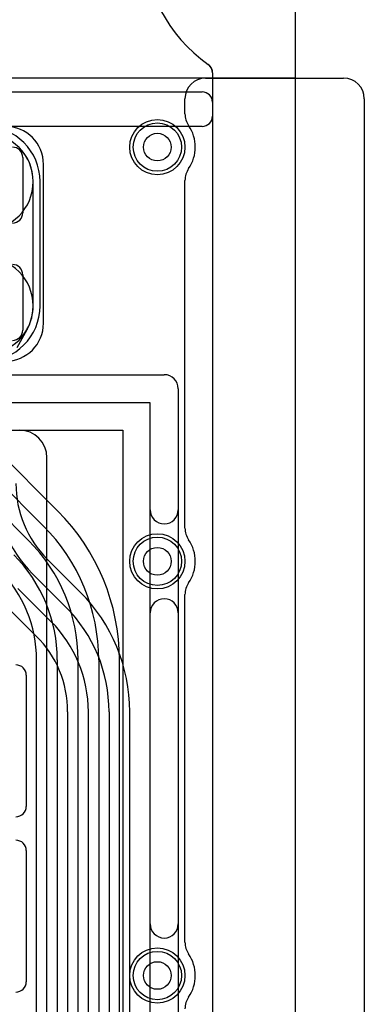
# Model space of a CAD drawing. Extents: x 0 to 20.5, y -6 to 27.
# Tile 13 of 14: x 18 to 20.5, y 14.8 to 21.9. Entities that reach past the tile are written whole.
import ezdxf

# ---------------------------------------------------------------- set-up
doc = ezdxf.new("R2010")
doc.units = 0
for name, color, linetype in [('Hole', 1, 'CONTINUOUS'), ('L1', 3, 'CONTINUOUS'), ('L2', 3, 'CONTINUOUS'), ('L3', 3, 'CONTINUOUS'), ('L4', 3, 'CONTINUOUS'), ('Outline', 7, 'CONTINUOUS'), ('PartsArea-A', 111, 'CONTINUOUS'), ('PartsArea-B', 111, 'CONTINUOUS'), ('PartsSilk-A', 221, 'CONTINUOUS'), ('Resist-A', 2, 'CONTINUOUS'), ('Resist-B', 2, 'CONTINUOUS'), ('Silk-A', 140, 'CONTINUOUS')]:
    doc.layers.add(name, color=color, linetype=linetype)

msp = doc.modelspace()

# ---------------------------------------------------------------- linework, layer by layer
at = {"layer": 'Hole'}
for centre in [(19, 21), (19, 18), (19, 15)]:
    msp.add_circle(centre, 0.1, dxfattribs=at)
at = {"layer": 'L1'}
for p, q in [((19.4, 21.53823), (19.4, 1.46)), ((18.17504, 19.725), (18.17504, 20.875)), ((18.2, 2.16), (18.2, 18.75004))]:
    msp.add_line(p, q, dxfattribs=at)
for centre in [(19, 21), (19, 18), (19, 15)]:
    msp.add_circle(centre, 0.2, dxfattribs=at)
for centre, radius, start, end in [((20, 22.5), 1.1, 180, -125.062172), ((19.32502, 21.53826), 0.07497, 45, 54.934097), ((19.32499, 21.53823), 0.07501, 0, 45), ((17.9, 20.875), 0.27504, 0, 90), ((17.9, 19.725), 0.27504, -90, 0), ((18, 18.75004), 0.2, 0, 90)]:
    msp.add_arc(centre, radius, start, end, dxfattribs=at)
at = {"layer": 'L2'}
for p, q in [((19.39208, 21.57178), (19.39209, 21.57176)), ((19.4, 21.53823), (19.4, 21.22501)), ((17.90655, 21.4), (19.325, 21.4)), ((19.4, 21.325), (19.4, 1.11004)), ((19.32503, 21.15004), (17.93332, 21.15004)), ((18.10004, 19.85), (18.10005, 20.75)), ((17.98461, 19.54981), (18.05574, 19.67951)), ((18.44123, 17.77701), (18.20202, 18.01623)), ((18.09592, 17.91014), (18.33514, 17.67092)), ((18.22907, 17.56485), (17.98985, 17.80408)), ((17.88376, 17.69798), (18.12298, 17.45876)), ((18.34996, 16.91079), (18.34996, 13.90872)), ((18.5, 9.23921), (18.5, 16.91079)), ((18.65, 16.91079), (18.65, 9.23921)), ((18.80004, 9.23921), (18.80004, 16.91079))]:
    msp.add_line(p, q, dxfattribs=at)
for centre in [(19, 21), (19, 18), (19, 15)]:
    msp.add_circle(centre, 0.2, dxfattribs=at)
for centre, radius, start, end in [((20, 22.5), 1.1, 180, -125.062172), ((19.32502, 21.53825), 0.07498, 26.565051, 54.938488), ((19.32503, 21.53823), 0.07498, 0, 26.565051), ((19.325, 21.325), 0.075, 0, 90), ((19.32503, 21.22501), 0.07497, -90, 0), ((18.05648, 21.04446), 0.07497, -136.264626, -136.145763), ((17.75, 20.74999), 0.35005, 0.001637, 43.855279), ((17.74999, 19.85), 0.35005, -28.470034, 0), ((18.12325, 19.64672), 0.07497, 150.946138, 152.197681), ((18.12212, 19.64465), 0.07498, 150.922388, 152.293423), ((18.12234, 19.64504), 0.07498, 150.929066, 151.264527), ((18.12212, 19.64465), 0.07497, 150.514854, 150.58688), ((18.12267, 19.64563), 0.07498, 151.254153, 151.373683), ((18.75, 18.56421), 0.925, 180, -135.000438), ((18.75001, 18.56421), 0.77497, 180, -135.000523), ((17.575, 16.91077), 1.22504, 0.000935, 45.000331), ((17.575, 16.91078), 1.075, 0.000533, 45), ((17.575, 16.91078), 0.925, 0.000619, 45), ((17.57499, 16.91078), 0.77497, 0.000739, 44.999477)]:
    msp.add_arc(centre, radius, start, end, dxfattribs=at)
at = {"layer": 'L3'}
for p, q in [((19.4, 21.53823), (19.4, 21.22501)), ((0.67497, 21.4), (19.32503, 21.4)), ((19.4, 21.32503), (19.4, 1.11004)), ((19.32503, 21.15004), (0.67497, 21.15004)), ((18.15004, 19.85), (18.15004, 20.75))]:
    msp.add_line(p, q, dxfattribs=at)
for centre in [(19, 21), (19, 18), (19, 15)]:
    msp.add_circle(centre, 0.2, dxfattribs=at)
for centre, radius, start, end in [((20, 22.5), 1.1, 180, -125.062172), ((19.32502, 21.53825), 0.07498, -0.015283, 54.938488), ((19.32503, 21.32503), 0.07497, 0, 90), ((19.32503, 21.22501), 0.07497, -90, 0), ((17.75, 20.75), 0.40004, 0, 180), ((17.75, 19.85), 0.40004, 180, 0)]:
    msp.add_arc(centre, radius, start, end, dxfattribs=at)
at = {"layer": 'L4'}
for p, q in [((19.4, 21.53823), (19.4, 1.11004)), ((18.27837, 18.36415), (16.22725, 20.41527)), ((16.08488, 20.34545), (18.17227, 18.25805)), ((18.06621, 18.15199), (15.97882, 20.23938)), ((18.12499, 14.60566), (18.12499, 17.2858)), ((18.27499, 17.2858), (18.27499, 14.60566)), ((18.425, 14.46274), (18.425, 17.28578)), ((18.575, 17.28578), (18.575, 14.46274)), ((18.72504, 14.46274), (18.72504, 17.28578))]:
    msp.add_line(p, q, dxfattribs=at)
for centre in [(19, 21), (19, 18), (19, 15)]:
    msp.add_circle(centre, 0.2, dxfattribs=at)
for centre, radius, start, end in [((20, 22.5), 1.1, 180, -125.062172), ((19.325, 21.53823), 0.075, 0, 54.934759), ((17.75, 20.75), 0.35004, -90, 90), ((17.75, 19.85), 0.35004, -90, 90), ((17.19999, 17.28578), 1.52505, 0, 44.999734), ((17.2, 17.28578), 1.375, 0, 45), ((17.2, 17.28578), 1.225, 0, 45), ((17.19999, 17.2858), 1.075, 0, 44.999246), ((17.19999, 17.2858), 0.925, 0, 44.999562)]:
    msp.add_arc(centre, radius, start, end, dxfattribs=at)
at = {"layer": 'Outline'}
msp.add_line((20, 22), (20, 1), dxfattribs=at)
at = {"layer": 'PartsArea-A'}
for p, q in [((20, 22), (20, 21.5)), ((20, 21.5), (0, 21.5)), ((1.25, 18.95), (18.75, 18.95)), ((18.75, 18.95), (18.75, -5.55))]:
    msp.add_line(p, q, dxfattribs=at)
at = {"layer": 'PartsArea-B'}
for p, q in [((20, 22), (20, 21.5)), ((20, 21.5), (0, 21.5))]:
    msp.add_line(p, q, dxfattribs=at)
at = {"layer": 'PartsSilk-A'}
for p, q in [((19.35, 21.5), (20.35, 21.5)), ((19.2, 21.24109), (19.2, 21.35)), ((20.5, 21.35), (20.5, -0.35)), ((19.2, 18.24109), (19.2, 20.75891)), ((0.95, 19.3516), (19.05, 19.3516)), ((19.1516, 19.25), (19.1516, -5.85)), ((18.9484, 19.1484), (1.0516, 19.1484)), ((18.9484, -5.85), (18.9484, 19.1484)), ((19.2, 15.24109), (19.2, 17.75891))]:
    msp.add_line(p, q, dxfattribs=at)
for centre, radius, start, end in [((19.35, 21.35), 0.15, 90, 180), ((20.35, 21.35), 0.15, 0, 90), ((19.35, 21.24109), 0.15, 180, -145.440132), ((19, 21), 0.275, -34.560351, 34.560351), ((19.35, 20.75891), 0.15, 145.440132, 180), ((19.05, 19.25), 0.1016, 0, 90), ((19.35, 18.24109), 0.15, 180, -145.440132), ((19, 18), 0.275, -34.560351, 34.560351), ((19.35, 17.75891), 0.15, 145.440132, 180), ((19.35, 15.24109), 0.15, 180, -145.440132), ((19, 15), 0.275, -34.560351, 34.560351), ((19.35, 14.75891), 0.15, 145.440132, 180)]:
    msp.add_arc(centre, radius, start, end, dxfattribs=at)
at = {"layer": 'Resist-A'}
for p, q in [((18.025, 20.925), (18.025, 20.525)), ((18.025, 20.075), (18.025, 19.675)), ((18.05, 17.175), (18.05, 16.225)), ((18.05, 15.905), (18.05, 14.955))]:
    msp.add_line(p, q, dxfattribs=at)
for centre in [(19, 21), (19, 18), (19, 15)]:
    msp.add_circle(centre, 0.175, dxfattribs=at)
for centre, start, end in [((17.95, 20.925), 0, 90), ((17.95, 20.525), -90, 0), ((17.95, 20.075), 0, 90), ((17.95, 19.675), -90, 0), ((17.975, 17.175), 0, 90), ((17.975, 16.225), -90, 0), ((17.975, 15.905), 0, 90), ((17.975, 14.955), -90, 0)]:
    msp.add_arc(centre, 0.075, start, end, dxfattribs=at)
at = {"layer": 'Resist-B'}
for centre in [(19, 21), (19, 18), (19, 15)]:
    msp.add_circle(centre, 0.175, dxfattribs=at)
at = {"layer": 'Silk-A'}
for p, q in [((19.35, 21.5), (20.35, 21.5)), ((19.2, 21.24109), (19.2, 21.35)), ((20.5, 21.35), (20.5, -0.35)), ((19.2, 18.24109), (19.2, 20.75891)), ((10.23902, 19.3516), (19.05, 19.3516)), ((19.1516, 19.25), (19.1516, 18.37327)), ((18.9484, 19.1484), (10.23902, 19.1484)), ((18.9484, 18.37327), (18.9484, 19.1484)), ((19.2, 15.24109), (19.2, 17.75891)), ((18.9484, 15.37327), (18.9484, 17.62673)), ((19.1516, 17.62673), (19.1516, 15.37327))]:
    msp.add_line(p, q, dxfattribs=at)
for centre, radius, start, end in [((19.35, 21.35), 0.15, 90, 180), ((20.35, 21.35), 0.15, 0, 90), ((19.35, 21.24109), 0.15, 180, -145.440132), ((19, 21), 0.275, -34.560351, 34.560351), ((19.35, 20.75891), 0.15, 145.440132, 180), ((19.05, 19.25), 0.1016, 0, 90), ((19.05, 18.37327), 0.1016, 180, 0), ((19.35, 18.24109), 0.15, 180, -145.440132), ((19, 18), 0.275, -34.560351, 34.560351), ((19.35, 17.75891), 0.15, 145.440132, 180), ((19.05, 17.62673), 0.1016, 0, 180), ((19.05, 15.37327), 0.1016, 180, 0), ((19.35, 15.24109), 0.15, 180, -145.440132), ((19, 15), 0.275, -34.560351, 34.560351), ((19.35, 14.75891), 0.15, 145.440132, 180)]:
    msp.add_arc(centre, radius, start, end, dxfattribs=at)

doc.saveas('drawing.dxf')
